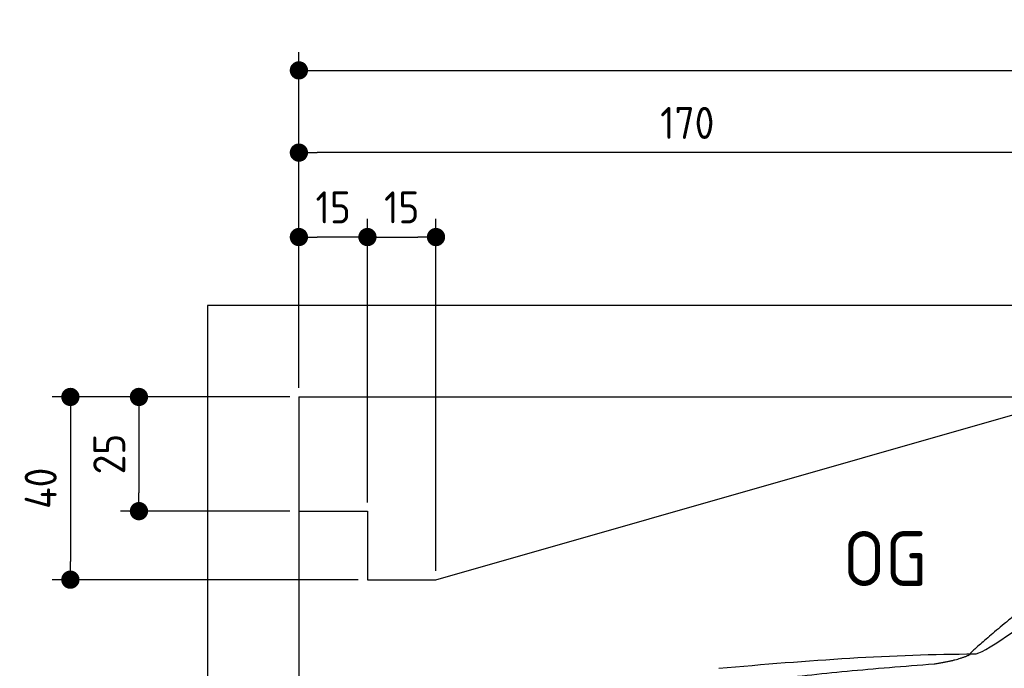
# Model space of a CAD drawing. Header units: millimetres. Extents: x -411 to 6777, y 0 to 6827.
# Tile 3 of 6: x -411 to 1744, y 5407 to 6827. Entities that reach past the tile are written whole.
import ezdxf

# ---------------------------------------------------------------- set-up
doc = ezdxf.new("R2010")
doc.units = ezdxf.units.MM
doc.layers.add('4', color=3, linetype='Continuous')
for name, color, linetype, lineweight in [('car', 10, 'Continuous', 25), ('Freiraum', 7, 'Continuous', 25), ('Gebäude', 7, 'Continuous', 25)]:
    doc.layers.add(name, color=color, linetype=linetype, lineweight=lineweight)
doc.styles.get("Standard").update_dxf_attribs({"font": 'ISOCP.SHX'})
doc.dimstyles.new('GEN-ISO', dxfattribs={"dimscale": 20, "dimtxt": 3.5, "dimasz": 2, "dimexe": 2, "dimexo": 1, "dimgap": 1.5, "dimtad": 1, "dimdec": 1, "dimlfac": 0.1, "dimdsep": 46, "dimtxsty": 'STANDARD', "dimblk": 'PUNKT', "dimcen": 2, "dimclrd": 256, "dimclre": 256, "dimclrt": 2, "dimadec": 0, "dimazin": 0, "dimtp": 0.1, "dimtm": 0.1, "dimtfac": 0.71, "dimtdec": 1, "dimtmove": 2, "dimatfit": 3, "dimldrblk": 'PUNKT', "dimfxl": 2, "dimtolj": 1, "dimarcsym": 0})

# ---------------------------------------------------------------- blocks, each defined once
blk = doc.blocks.new('PUNKT')
at = {"layer": '4', "color": 0, "linetype": 'ByBlock'}
blk.add_line((-0.5, 0), (-1, 0), dxfattribs=at)
at = {"layer": '4', "color": 0, "linetype": 'ByBlock', "const_width": 0.5}
blk.add_lwpolyline([(-0.25, 0, 1), (0.25, 0, 1)], format="xyb", close=True, dxfattribs=at)
blk = doc.blocks.new('*D304')
at = {"layer": '4', "lineweight": -2, "transparency": 16777216}
for p, q in [((200, 6020.9), (200, 6755.8)), ((5700, 6220.9), (5700, 6755.8)), ((240, 6715.8), (5660, 6715.8))]:
    blk.add_line(p, q, dxfattribs=at)
at = {"layer": 'Defpoints', "color": 0, "transparency": 16777216}
for p in [(5700, 6715.8), (5700, 6200.9), (200, 6000.9)]:
    blk.add_point(p, dxfattribs=at)
at = {"layer": '4', "lineweight": -2, "transparency": 16777216, "xscale": 40, "yscale": 40, "zscale": 40, "rotation": 180}
blk.add_blockref('PUNKT', (200, 6715.8), dxfattribs=at)
at = {"layer": '4', "lineweight": -2, "transparency": 16777216, "xscale": 40, "yscale": 40, "zscale": 40}
blk.add_blockref('PUNKT', (5700, 6715.8), dxfattribs=at)
at = {"layer": '4', "color": 2, "transparency": 16777216, "insert": (2950, 6780.8), "char_height": 70, "attachment_point": 5}
blk.add_mtext('550', dxfattribs=at)
blk = doc.blocks.new('Car')
at = {"layer": 'car'}
for points, degree in [([(1628.2, 5453.6), (1663.9, 5450.2), (1963.8, 5701.8), (2141.3, 5812.4)], 3), ([(1924.2, 5707.4), (1843.6, 5646.2), (1742, 5561.8), (1613.7, 5455.4), (1619.6, 5453.5)], 4), ([(1069.3, 5416.9), (1265.4, 5436.6), (1450.5, 5451.4), (1628.2, 5453.6)], 3), ([(1540.5, 5431), (1593.6, 5439.3), (1619.3, 5452.5)], 2), ([(728.1, 5295), (963.9, 5383.8), (1540.5, 5431)], 2)]:
    blk.add_open_spline(points, degree=degree, dxfattribs=at)
blk = doc.blocks.new('_Dot')
at = {"color": 0, "linetype": 'ByBlock', "lineweight": -2}
blk.add_line((-0.5, 0), (-1, 0), dxfattribs=at)
at = {"color": 0, "linetype": 'ByBlock', "const_width": 0.5}
blk.add_lwpolyline([(-0.25, 0, 1), (0.25, 0, 1)], format="xyb", close=True, dxfattribs=at)
blk = doc.blocks.new('*D310')
at = {"layer": '4', "lineweight": -2, "transparency": 16777216}
for p, q in [((200, 6020.9), (200, 6575.7)), ((1899.7, 6020.8), (1899.7, 6575.7)), ((1859.7, 6535.7), (240, 6535.7))]:
    blk.add_line(p, q, dxfattribs=at)
at = {"layer": 'Defpoints', "color": 0, "transparency": 16777216}
for p in [(200, 6535.7), (200, 6000.9), (1899.7, 6000.8)]:
    blk.add_point(p, dxfattribs=at)
at = {"layer": '4', "lineweight": -2, "transparency": 16777216, "xscale": 40, "yscale": 40, "zscale": 40, "rotation": 180}
blk.add_blockref('_Dot', (200, 6535.7), dxfattribs=at)
at = {"layer": '4', "lineweight": -2, "transparency": 16777216, "xscale": 40, "yscale": 40, "zscale": 40}
blk.add_blockref('_Dot', (1899.7, 6535.7), dxfattribs=at)
at = {"layer": '4', "color": 2, "transparency": 16777216, "insert": (1049.8, 6600.7), "char_height": 70, "attachment_point": 5}
blk.add_mtext('170', dxfattribs=at)
blk = doc.blocks.new('*D311')
at = {"layer": '4', "lineweight": -2, "transparency": 16777216}
for p, q in [((200, 6020.9), (200, 6390.9)), ((350, 5770.9), (350, 6390.9)), ((310, 6350.9), (240, 6350.9))]:
    blk.add_line(p, q, dxfattribs=at)
at = {"layer": 'Defpoints', "color": 0, "transparency": 16777216}
for p in [(200, 6350.9), (200, 6000.9), (350, 5750.9)]:
    blk.add_point(p, dxfattribs=at)
at = {"layer": '4', "lineweight": -2, "transparency": 16777216, "xscale": 40, "yscale": 40, "zscale": 40, "rotation": 180}
blk.add_blockref('_Dot', (200, 6350.9), dxfattribs=at)
at = {"layer": '4', "lineweight": -2, "transparency": 16777216, "xscale": 40, "yscale": 40, "zscale": 40}
blk.add_blockref('_Dot', (350, 6350.9), dxfattribs=at)
at = {"layer": '4', "color": 2, "transparency": 16777216, "insert": (275, 6415.9), "char_height": 70, "attachment_point": 5}
blk.add_mtext('15', dxfattribs=at)
blk = doc.blocks.new('*D312')
at = {"layer": '4', "lineweight": -2, "transparency": 16777216}
for p, q in [((180, 6000.9), (-340, 6000.9)), ((-300, 5960.9), (-300, 5640.9)), ((330, 5600.9), (-340, 5600.9))]:
    blk.add_line(p, q, dxfattribs=at)
at = {"layer": 'Defpoints', "color": 0, "transparency": 16777216}
for p in [(200, 6000.9), (-300, 5600.9), (350, 5600.9)]:
    blk.add_point(p, dxfattribs=at)
at = {"layer": '4', "lineweight": -2, "transparency": 16777216, "xscale": 40, "yscale": 40, "zscale": 40}
for p, rotation in [((-300, 6000.9), 90), ((-300, 5600.9), 270)]:
    blk.add_blockref('_Dot', p, dxfattribs=dict(at, rotation=rotation))
at = {"layer": '4', "color": 2, "transparency": 16777216, "insert": (-365, 5800.9), "char_height": 70, "attachment_point": 5, "rotation": 90}
blk.add_mtext('40', dxfattribs=at)
blk = doc.blocks.new('*D313')
at = {"layer": '4', "lineweight": -2, "transparency": 16777216}
for p, q in [((180, 6000.9), (-190, 6000.9)), ((-150, 5960.9), (-150, 5790.9)), ((180, 5750.9), (-190, 5750.9))]:
    blk.add_line(p, q, dxfattribs=at)
at = {"layer": 'Defpoints', "color": 0, "transparency": 16777216}
for p in [(200, 6000.9), (-150, 5750.9), (200, 5750.9)]:
    blk.add_point(p, dxfattribs=at)
at = {"layer": '4', "lineweight": -2, "transparency": 16777216, "xscale": 40, "yscale": 40, "zscale": 40}
for p, rotation in [((-150, 6000.9), 90), ((-150, 5750.9), 270)]:
    blk.add_blockref('_Dot', p, dxfattribs=dict(at, rotation=rotation))
at = {"layer": '4', "color": 2, "transparency": 16777216, "insert": (-215, 5875.9), "char_height": 70, "attachment_point": 5, "rotation": 90}
blk.add_mtext('25', dxfattribs=at)
blk = doc.blocks.new('*D314')
at = {"layer": '4', "lineweight": -2, "transparency": 16777216}
for p, q in [((350, 5770), (350, 6390.9)), ((500, 5620), (500, 6390.9)), ((390, 6350.9), (460, 6350.9))]:
    blk.add_line(p, q, dxfattribs=at)
at = {"layer": 'Defpoints', "color": 0, "transparency": 16777216}
for p in [(500, 6350.9), (350, 5750), (500, 5600)]:
    blk.add_point(p, dxfattribs=at)
at = {"layer": '4', "lineweight": -2, "transparency": 16777216, "xscale": 40, "yscale": 40, "zscale": 40, "rotation": 180}
blk.add_blockref('_Dot', (350, 6350.9), dxfattribs=at)
at = {"layer": '4', "lineweight": -2, "transparency": 16777216, "xscale": 40, "yscale": 40, "zscale": 40}
blk.add_blockref('_Dot', (500, 6350.9), dxfattribs=at)
at = {"layer": '4', "color": 2, "transparency": 16777216, "insert": (425, 6415.9), "char_height": 70, "attachment_point": 5}
blk.add_mtext('15', dxfattribs=at)
blk = doc.blocks.new('Gebäude_380_GT200')
at = {"layer": 'Freiraum'}
blk.add_lwpolyline([(200, 5750.9), (350, 5750.9), (350, 5600.9), (499.8, 5600.9), (1900, 6000.9)], dxfattribs=at)
at = {"layer": 'Gebäude'}
for p, q in [((5900, 6200.8), (0, 6200.8)), ((0, 6200.8), (0, 0)), ((200, 6000.9), (5700, 6000.9)), ((200, 6000.9), (200, 200))]:
    blk.add_line(p, q, dxfattribs=at)

msp = doc.modelspace()

# ---------------------------------------------------------------- block references
at = {"layer": 'car', "rotation": 359.4752422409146}
msp.add_blockref('Car', (0, 0), dxfattribs=at)
at = {"layer": 'Gebäude', "linetype": 'Continuous'}
msp.add_blockref('Gebäude_380_GT200', (0, 0), dxfattribs=at)

# ---------------------------------------------------------------- texts
msp.add_text('OG', height=120).set_placement((1390.46, 5587))

# ---------------------------------------------------------------- dimensions: what is measured, and where the dimension line sits
at = {"layer": '4'}
for base, p1, p2, override, picture, middle in [((5700, 6715.8), (200, 6000.88), (5700, 6200.88), {"dimtdec": 3, "dimtolj": 0}, '*D304', (2950, 6780.8)), ((200, 6535.7), (1899.68, 6000.79), (200, 6000.88), {"dimblk1": 'Dot', "dimblk2": 'Dot', "dimsah": 1, "dimtdec": 3, "dimtolj": 0}, '*D310', (1049.84, 6600.7)), ((200, 6350.88), (350, 5750.88), (200, 6000.88), {"dimblk1": 'Dot', "dimblk2": 'Dot', "dimsah": 1, "dimtdec": 3, "dimtolj": 0}, '*D311', (275, 6415.88)), ((500, 6350.88), (350, 5750), (500, 5600), {"dimblk1": 'Dot', "dimblk2": 'Dot', "dimsah": 1, "dimtdec": 3, "dimtolj": 0}, '*D314', (425, 6415.88))]:
    dim = msp.add_linear_dim(base=base, p1=p1, p2=p2, dimstyle='GEN-ISO', override=override, dxfattribs=at)
    dim.commit()
    dim.dimension.update_dxf_attribs({"geometry": picture, "text_midpoint": middle})
for base, p2, picture, middle in [((-300, 5600.88), (350, 5600.88), '*D312', (-365, 5800.88)), ((-150, 5750.88), (200, 5750.88), '*D313', (-215.01, 5875.88))]:
    dim = msp.add_linear_dim(base=base, p1=(200, 6000.88), p2=p2, angle=90, dimstyle='GEN-ISO', override={"dimblk1": 'Dot', "dimblk2": 'Dot', "dimsah": 1, "dimtdec": 3, "dimtolj": 0}, dxfattribs=at)
    dim.commit()
    dim.dimension.update_dxf_attribs({"geometry": picture, "text_midpoint": middle})

doc.saveas('drawing.dxf')
